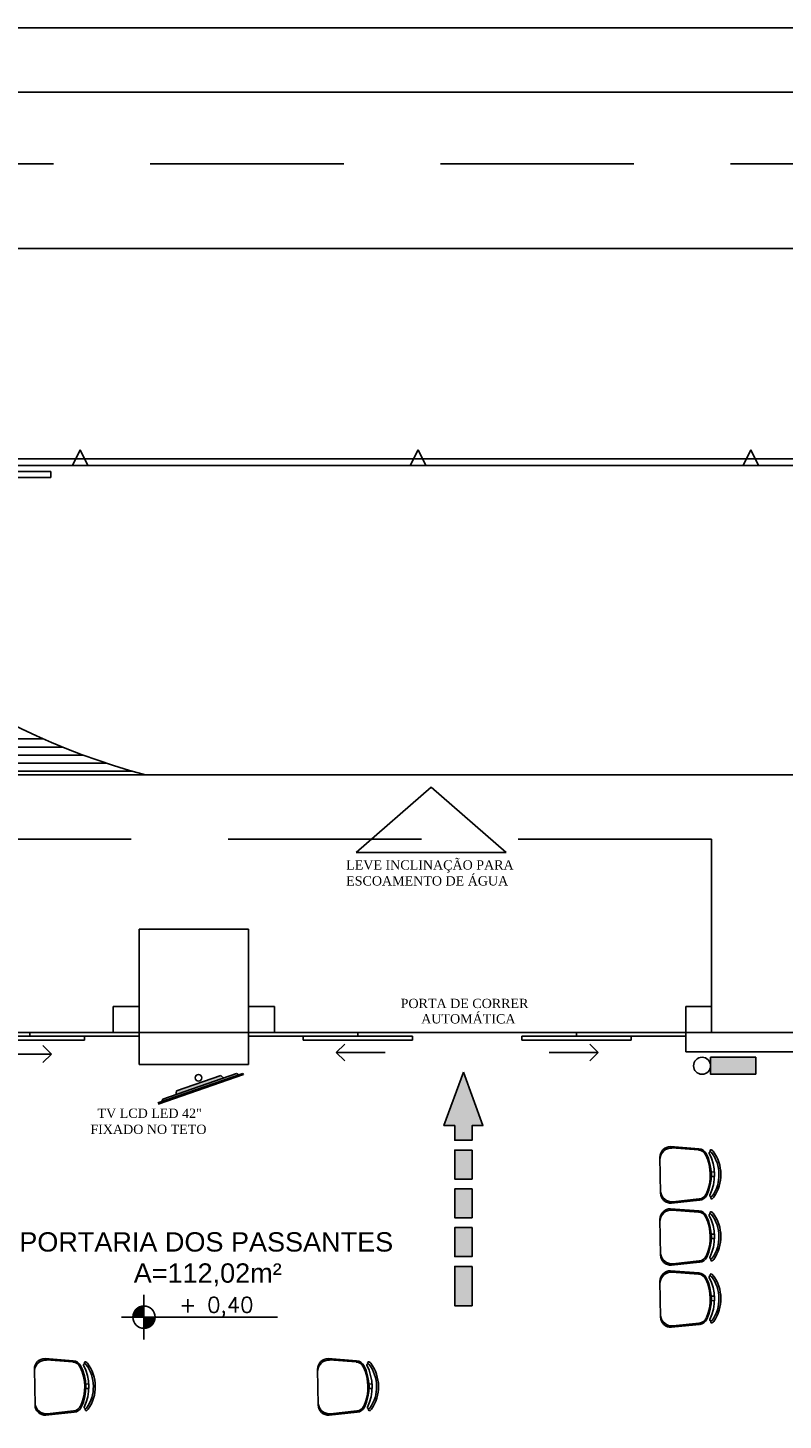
# Model space of a CAD drawing. Header units: millimetres. Extents: x 0 to 1189, y 0 to 841.
# Tile 51 of 58: x 655 to 772, y 625 to 841. Entities that reach past the tile are written whole.
import ezdxf
from ezdxf.enums import TextEntityAlignment as Align

# ---------------------------------------------------------------- set-up
doc = ezdxf.new("R2010")
doc.units = ezdxf.units.MM
doc.header["$LTSCALE"] = 8
for name, pattern in [('DASHED', [0.75, 0.5, -0.25]), ('DASHED2', [9.525, 6.35, -3.175]), ('HIDDEN', [0.375, 0.25, -0.125])]:
    doc.linetypes.add(name, pattern=pattern)
doc.layers.get('Defpoints').update_dxf_attribs({"color": 8})
for name, color, linetype in [('ARQ_ALV_ALT', 8, 'Continuous'), ('ARQ_EST_PIL', 8, 'Continuous'), ('ARQ_HTC_GER', 8, 'Continuous'), ('ARQ_LAY_CZA', 8, 'Continuous'), ('ARQ_LAY_MOB', 8, 'Continuous'), ('ARQ_PIS_PAG', 8, 'Continuous'), ('ARQ_PRJ_GER', 8, 'DASHED2'), ('ARQ_SMB_NIV', 8, 'Continuous'), ('ARQ_TXT_AMB', 8, 'Continuous'), ('ARQ_TXT_GER', 8, 'Continuous'), ('ARQ_VIS_004', 8, 'Continuous'), ('H-FOLHAS', 7, 'Continuous'), ('HID-PRANCHA', 30, 'Continuous'), ('INC_CINALIZAÇÃO', 1, 'Continuous'), ('INC_EQUIPAMENTOS', 10, 'Continuous'), ('L1', 8, 'Continuous')]:
    doc.layers.add(name, color=color, linetype=linetype)
for name, color, linetype, plot in [('ARQ_DEL_AMB', 8, 'Continuous', False), ('HID-PRANCHA-MODEL', 30, 'Continuous', False), ('HID-VIEWPORT', 252, 'Continuous', False)]:
    doc.layers.add(name, color=color, linetype=linetype, plot=plot)
doc.styles.add('DUTCH', font='dutch.ttf', dxfattribs={"height": 0.16})
doc.styles.add('GRIFFE', font='simplex.shx')
doc.styles.add('Texto Cota', font='arial.ttf')

# ---------------------------------------------------------------- blocks, each defined once
blk = doc.blocks.new('AREA')
at = {"style": 'Texto Cota'}
for tag, p in [('AREAS:COMODO', (0, 1.75)), ('AREAS:VALOR', (0, -1.25))]:
    blk.add_attdef(tag, text='', height=2.5, dxfattribs=at).set_placement(p, align=Align.MIDDLE_CENTER)
blk = doc.blocks.new('Nivel Duplo')
for p, q in [((0, 0.144), (0, -0.144)), ((-0.144, 0), (0.144, 0)), ((0.072, 0), (0.864, 0))]:
    blk.add_line(p, q)
at = {"const_width": 0.024}
for points in [[(0, 0.06, 0.414214), (-0.06, 0, 0.414214)], [(0, -0.06, 0.414214), (0.06, 0, 0.414214)]]:
    blk.add_lwpolyline(points, format="xyb", dxfattribs=at)
blk.add_circle((0, 0), 0.072)
for points in [[(-0.0481, 0.0001), (0, 0), (-0.048, 0.0061), (-0.0001, 0.0477)], [(-0.0478, 0.0061), (-0.0002, 0.0476), (-0.0478, 0.01), (-0.0063, 0.0483)], [(-0.0478, 0.01), (-0.0063, 0.0483), (-0.0454, 0.017), (-0.0122, 0.047)], [(-0.0454, 0.017), (-0.0122, 0.047), (-0.0405, 0.0263), (-0.0214, 0.0434)], [(-0.0405, 0.0263), (-0.0214, 0.0434), (-0.0329, 0.0359), (-0.0237, 0.0423)], [(0.0481, -0.0001), (0, 0), (0.048, -0.0061), (0.0001, -0.0477)], [(0.0478, -0.0061), (0.0002, -0.0476), (0.0478, -0.01), (0.0063, -0.0483)], [(0.0478, -0.01), (0.0063, -0.0483), (0.0454, -0.017), (0.0122, -0.047)], [(0.0454, -0.017), (0.0122, -0.047), (0.0405, -0.0263), (0.0214, -0.0434)], [(0.0405, -0.0263), (0.0214, -0.0434), (0.0329, -0.0359), (0.0237, -0.0423)]]:
    blk.add_solid(points)
at = {"style": 'GRIFFE'}
blk.add_attdef('COTAREAL', text='', height=0.1, dxfattribs=at).set_placement((0.468, 0), align=Align.BOTTOM_CENTER)
blk.add_attdef('COTAPROJ', text='', height=0.1, dxfattribs=at).set_placement((0.468, -0.0329), align=Align.TOP_CENTER)
blk = doc.blocks.new('ROTA DE FUGA')
at = {"layer": 'INC_CINALIZAÇÃO'}
h = blk.add_hatch(color=256, dxfattribs=at)
h.paths.add_polyline_path([(-1.508, -0.067), (-1.813, -0.067), (-1.813, 0.067), (-1.508, 0.067)])
h.paths.add_polyline_path([(-1.207, -0.067), (-1.431, -0.067), (-1.431, 0.067), (-1.207, 0.067)])
h.paths.add_polyline_path([(-0.906, -0.067), (-1.13, -0.067), (-1.13, 0.067), (-0.906, 0.067)])
h.paths.add_polyline_path([(-0.605, -0.067), (-0.83, -0.067), (-0.83, 0.067), (-0.605, 0.067)])
h.paths.add_polyline_path([(0, 0), (-0.415, -0.151), (-0.415, -0.067), (-0.529, -0.067), (-0.529, 0.067), (-0.415, 0.067), (-0.415, 0.151)])
at = {"layer": 'Defpoints'}
for points in [[(0, 0), (-0.415, -0.151), (-0.415, -0.067), (-0.529, -0.067), (-0.529, 0.067), (-0.415, 0.067), (-0.415, 0.151)], [(-1.508, -0.067), (-1.813, -0.067), (-1.813, 0.067), (-1.508, 0.067)], [(-1.207, -0.067), (-1.431, -0.067), (-1.431, 0.067), (-1.207, 0.067)], [(-0.906, -0.067), (-1.13, -0.067), (-1.13, 0.067), (-0.906, 0.067)], [(-0.605, -0.067), (-0.83, -0.067), (-0.83, 0.067), (-0.605, 0.067)]]:
    blk.add_lwpolyline(points, close=True, dxfattribs=at)
blk = doc.blocks.new('ILUMINAÇÃO DE EMERGÊNCIA')
at = {"layer": 'INC_EQUIPAMENTOS'}
blk.add_hatch(color=256, dxfattribs=at).paths.add_polyline_path([(0, 0), (0, 0.132), (0.351, 0.132), (0.351, 0)])
blk.add_lwpolyline([(0, 0.132), (0.351, 0.132), (0.351, 0), (0, 0)], close=True, dxfattribs=at)
blk.add_circle((0.417, 0.066), 0.0658, dxfattribs=at)
blk = doc.blocks.new('*E38')
at = {"layer": 'HID-PRANCHA-MODEL'}
blk.add_lwpolyline([(1154, 821), (0, 821)], dxfattribs=at)
blk = doc.blocks.new('A0')
at = {"layer": 'HID-PRANCHA', "color": 254}
blk.add_lwpolyline([(0, 0), (118.9, 0), (118.9, 84.1), (0, 84.1)], close=True, dxfattribs=at)
at = {"layer": 'HID-PRANCHA'}
blk.add_lwpolyline([(2.5, 1), (117.9, 1), (117.9, 83.1), (2.5, 83.1)], close=True, dxfattribs=at)
blk = doc.blocks.new('A0 ABNT')
at = {"layer": 'HID-PRANCHA'}
blk.add_blockref('A0', (0, 0), dxfattribs=at)

msp = doc.modelspace()

# ---------------------------------------------------------------- hatches: boundary and pattern name
at = {"layer": 'ARQ_LAY_MOB'}
h = msp.add_hatch(color=256, dxfattribs=at)
h.dxf.hatch_style = 1
h.set_gradient(color1=(83, 79, 70), color2=(55, 53, 47), one_color=1, tint=0.2, name='SPHERICAL')
h.paths.add_polyline_path([(680.78, 676.13), (680.72, 676.31), (687.88, 678.8), (687.94, 678.62)])
h.paths.add_polyline_path([(674.72, 674.02), (674.66, 674.2), (680.72, 676.31), (680.78, 676.13)])
h = msp.add_hatch(color=256, dxfattribs=at)
h.dxf.hatch_style = 1
h.set_gradient(color1=(83, 79, 70), color2=(55, 53, 47), one_color=1, tint=0.2, name='SPHERICAL')
h.paths.add_polyline_path([(677.47, 675.48), (677.59, 676.07), (684.45, 678.45), (684.91, 678.07)])
h.paths.add_polyline_path([(675.28, 674.42), (675.45, 674.77), (686.9, 678.76), (687.25, 678.58)])

# ---------------------------------------------------------------- linework, layer by layer
for p, q in [((671.76, 685.15), (654.81, 685.15)), ((654.81, 685.15), (654.81, 684.55)), ((671.76, 684.55), (671.76, 685.15)), ((705.71, 685.15), (688.76, 685.15)), ((688.76, 685.15), (688.76, 684.55)), ((705.71, 684.55), (705.71, 685.15)), ((756.56, 685.15), (739.61, 685.15)), ((739.61, 685.15), (739.61, 684.55)), ((756.56, 684.55), (756.56, 685.15)), ((663.28, 684.55), (646.33, 684.55)), ((646.33, 683.95), (663.28, 683.95)), ((654.81, 684.55), (671.76, 684.55)), ((663.28, 683.95), (663.28, 684.55)), ((688.76, 684.55), (705.71, 684.55)), ((714.18, 684.55), (697.23, 684.55)), ((697.23, 684.55), (697.23, 683.95)), ((697.23, 683.95), (714.18, 683.95)), ((714.18, 683.95), (714.18, 684.55)), ((748.08, 684.55), (731.13, 684.55)), ((731.13, 684.55), (731.13, 683.95)), ((731.13, 683.95), (748.08, 683.95)), ((739.61, 684.55), (756.56, 684.55)), ((748.08, 683.95), (748.08, 684.55))]:
    msp.add_line(p, q)
at = {"layer": 'ARQ_ALV_ALT'}
for p, q in [((756.56, 685.15), (876.71, 685.15)), ((756.56, 685.15), (756.56, 682.15)), ((756.56, 682.15), (788.31, 682.15))]:
    msp.add_line(p, q, dxfattribs=at)
at = {"layer": 'ARQ_DEL_AMB'}
for p, q in [((776.56, 725.12), (442.89, 725.12)), ((671.76, 685.15), (671.76, 701.15)), ((671.76, 701.15), (688.76, 701.15)), ((688.76, 701.15), (688.76, 685.15)), ((444.71, 685.15), (788.66, 685.15)), ((603.96, 685.15), (671.76, 685.15)), ((688.76, 685.15), (776.56, 685.15))]:
    msp.add_line(p, q, dxfattribs=at)
at = {"layer": 'ARQ_EST_PIL'}
for p, q in [((688.76, 701.15), (671.76, 701.15)), ((671.76, 701.15), (671.76, 680.15)), ((688.76, 680.15), (688.76, 701.15)), ((667.76, 689.15), (671.76, 689.15)), ((667.76, 685.15), (667.76, 689.15)), ((671.76, 689.15), (671.76, 685.15)), ((688.76, 689.15), (692.76, 689.15)), ((688.76, 685.15), (688.76, 689.15)), ((692.76, 689.15), (692.76, 685.15)), ((756.56, 689.15), (760.56, 689.15)), ((756.56, 685.15), (756.56, 689.15)), ((760.56, 689.15), (760.56, 685.15)), ((671.76, 685.15), (667.76, 685.15)), ((692.76, 685.15), (688.76, 685.15)), ((760.56, 685.15), (756.56, 685.15)), ((671.76, 680.15), (688.76, 680.15))]:
    msp.add_line(p, q, dxfattribs=at)
at = {"layer": 'ARQ_HTC_GER'}
msp.add_circle((680.97, 678.11), 0.514, dxfattribs=at)
at = {"layer": 'ARQ_LAY_CZA'}
for p, q in [((717.07, 723.21), (705.44, 713.06)), ((728.7, 713.06), (717.07, 723.21)), ((705.44, 713.06), (728.7, 713.06))]:
    msp.add_line(p, q, dxfattribs=at)
at = {"layer": 'ARQ_LAY_MOB'}
for p, q in [((687.88, 678.8), (674.66, 674.2)), ((674.72, 674.02), (687.94, 678.62)), ((687.94, 678.62), (674.72, 674.02)), ((686.9, 678.76), (675.45, 674.77)), ((684.45, 678.45), (677.59, 676.07)), ((677.59, 676.07), (684.45, 678.45)), ((684.91, 678.07), (684.45, 678.45)), ((684.91, 678.07), (684.45, 678.45)), ((687.25, 678.58), (686.9, 678.76)), ((686.9, 678.76), (687.25, 678.58)), ((687.94, 678.62), (687.88, 678.8)), ((687.88, 678.8), (687.94, 678.62)), ((674.66, 674.2), (677.4, 675.15)), ((675.45, 674.77), (675.28, 674.42)), ((677.47, 675.48), (677.59, 676.07)), ((677.47, 675.48), (677.59, 676.07))]:
    msp.add_line(p, q, dxfattribs=at)
at = {"layer": 'ARQ_LAY_MOB', "linetype": 'ByBlock'}
for p, q in [((752.55, 665.8), (752.64, 660.23)), ((754.2, 667.43), (758.58, 667.1)), ((754.4, 667.22), (758.5, 666.91)), ((760.51, 663.49), (760.98, 663.5)), ((760.52, 662.79), (760.99, 662.8)), ((754.34, 658.66), (758.7, 659.12)), ((754.53, 658.87), (758.62, 659.32)), ((754.2, 657.8), (758.58, 657.47)), ((754.4, 657.59), (758.5, 657.28)), ((752.55, 656.17), (752.64, 650.6)), ((760.51, 653.86), (760.98, 653.87)), ((760.52, 653.16), (760.99, 653.17)), ((754.2, 648.17), (758.58, 647.84)), ((754.34, 649.03), (758.7, 649.49)), ((754.53, 649.24), (758.62, 649.69)), ((752.55, 646.54), (752.64, 640.97)), ((754.4, 647.96), (758.5, 647.65)), ((760.51, 644.23), (760.98, 644.24)), ((760.52, 643.53), (760.99, 643.54)), ((754.34, 639.4), (758.7, 639.86)), ((754.53, 639.61), (758.62, 640.06)), ((655.54, 632.91), (655.63, 627.34)), ((657.18, 634.54), (661.56, 634.22)), ((657.39, 634.33), (661.49, 634.02)), ((699.46, 632.91), (699.55, 627.34)), ((701.11, 634.54), (705.49, 634.22)), ((701.31, 634.33), (705.41, 634.02)), ((663.5, 630.6), (663.97, 630.61)), ((663.51, 629.9), (663.98, 629.91)), ((707.42, 630.6), (707.89, 630.61)), ((707.43, 629.9), (707.9, 629.91)), ((657.52, 625.98), (661.61, 626.43)), ((701.44, 625.98), (705.53, 626.43)), ((657.32, 625.77), (661.69, 626.23)), ((701.24, 625.77), (705.61, 626.23))]:
    msp.add_line(p, q, dxfattribs=at)
for points in [[(760.27, 659.88, 0.237888), (760.17, 666.4, -0.605717), (760.45, 666.62, -0.122717), (760.54, 666.54, -0.323529), (760.65, 659.74, -0.122717), (760.56, 659.67, -0.605717)], [(760.27, 650.25, 0.237888), (760.17, 656.77, -0.605717), (760.45, 656.99, -0.122717), (760.54, 656.91, -0.323529), (760.65, 650.11, -0.122717), (760.56, 650.04, -0.605717)], [(760.27, 640.62, 0.237888), (760.17, 647.14, -0.605717), (760.45, 647.36, -0.122717), (760.54, 647.28, -0.323529), (760.65, 640.48, -0.122717), (760.56, 640.41, -0.605717)], [(663.26, 626.99, 0.237888), (663.15, 633.51, -0.605717), (663.43, 633.73, -0.122717), (663.53, 633.65, -0.323529), (663.63, 626.86, -0.122717), (663.54, 626.78, -0.605717)], [(707.18, 626.99, 0.237888), (707.07, 633.51, -0.605717), (707.35, 633.73, -0.122717), (707.45, 633.65, -0.323529), (707.56, 626.86, -0.122717), (707.46, 626.78, -0.605717)]]:
    msp.add_lwpolyline(points, format="xyb", close=True, dxfattribs=at)
for centre, radius, start, end in [((754.15, 665.83), 1.6, 88.3306, 180.8998), ((754.33, 665.45), 1.77, 87.6476, 175.3073), ((758.39, 665.51), 1.4, 25.1637, 85.5999), ((758.48, 665.71), 1.4, 27.2951, 85.7786), ((753.1, 663.03), 7.24, 336.6359, 25.1637), ((753.28, 663.03), 7.24, 334.5045, 27.2951), ((760.46, 666.78), 0.156, 45.5743, 241.0889), ((760.34, 666.39), 0.25, 37.7697, 65.7543), ((760.34, 666.39), 0.55, 37.4427, 65.7543), ((755.89, 663.07), 6.1, 325.0236, 36.776), ((754.41, 660.64), 1.77, 186.4923, 274.152), ((754.24, 660.26), 1.6, 180.8998, 273.469), ((758.47, 660.71), 1.4, 276.1997, 336.6359), ((758.56, 660.51), 1.4, 276.0211, 334.5045), ((760.58, 659.5), 0.156, 120.7107, 316.2253), ((760.45, 659.89), 0.55, 296.0453, 324.3569), ((754.15, 656.2), 1.6, 88.3306, 180.8998), ((754.33, 655.82), 1.77, 87.6476, 175.3073), ((758.39, 655.88), 1.4, 25.1637, 85.5999), ((758.48, 656.08), 1.4, 27.2951, 85.7786), ((753.28, 653.4), 7.24, 334.5045, 27.2951), ((760.46, 657.15), 0.156, 45.5743, 241.0889), ((760.34, 656.76), 0.25, 37.7697, 65.7543), ((760.34, 656.76), 0.55, 37.4427, 65.7543), ((755.89, 653.44), 6.1, 325.0236, 36.776), ((753.1, 653.4), 7.24, 336.6359, 25.1637), ((754.41, 651.01), 1.77, 186.4923, 274.152), ((754.24, 650.63), 1.6, 180.8998, 273.469), ((758.47, 651.08), 1.4, 276.1997, 336.6359), ((758.56, 650.88), 1.4, 276.0211, 334.5045), ((754.15, 646.57), 1.6, 88.3306, 180.8998), ((760.58, 649.87), 0.156, 120.7107, 316.2253), ((760.45, 650.26), 0.55, 296.0453, 324.3569), ((754.33, 646.19), 1.77, 87.6476, 175.3073), ((758.39, 646.25), 1.4, 25.1637, 85.5999), ((758.48, 646.45), 1.4, 27.2951, 85.7786), ((753.1, 643.77), 7.24, 336.6359, 25.1637), ((753.28, 643.77), 7.24, 334.5045, 27.2951), ((760.46, 647.52), 0.156, 45.5743, 241.0889), ((760.34, 647.13), 0.25, 37.7697, 65.7543), ((760.34, 647.13), 0.55, 37.4427, 65.7543), ((755.89, 643.81), 6.1, 325.0236, 36.776), ((754.41, 641.38), 1.77, 186.4923, 274.152), ((754.24, 641), 1.6, 180.8998, 273.469), ((758.47, 641.45), 1.4, 276.1997, 336.6359), ((758.56, 641.25), 1.4, 276.0211, 334.5045), ((760.58, 640.24), 0.156, 120.7107, 316.2253), ((760.45, 640.63), 0.55, 296.0453, 324.3569), ((657.14, 632.94), 1.6, 88.3306, 180.8998), ((657.32, 632.56), 1.77, 87.6476, 175.3073), ((661.38, 632.62), 1.4, 25.1637, 85.5999), ((661.46, 632.82), 1.4, 27.2951, 85.7786), ((656.09, 630.14), 7.24, 336.6359, 25.1637), ((656.27, 630.14), 7.24, 334.5045, 27.2951), ((663.45, 633.89), 0.156, 45.5743, 241.0889), ((663.33, 633.5), 0.25, 37.7697, 65.7543), ((663.33, 633.5), 0.55, 37.4427, 65.7543), ((658.88, 630.18), 6.1, 325.0236, 36.776), ((701.06, 632.94), 1.6, 88.3306, 180.8998), ((701.24, 632.56), 1.77, 87.6476, 175.3073), ((705.3, 632.62), 1.4, 25.1637, 85.5999), ((705.38, 632.82), 1.4, 27.2951, 85.7786), ((700.01, 630.14), 7.24, 336.6359, 25.1637), ((700.19, 630.14), 7.24, 334.5045, 27.2951), ((707.37, 633.89), 0.156, 45.5743, 241.0889), ((707.25, 633.5), 0.25, 37.7697, 65.7543), ((707.25, 633.5), 0.55, 37.4427, 65.7543), ((702.8, 630.18), 6.1, 325.0236, 36.776), ((657.39, 627.75), 1.77, 186.4923, 274.152), ((657.23, 627.37), 1.6, 180.8998, 273.469), ((661.45, 627.82), 1.4, 276.1997, 336.6359), ((661.54, 627.62), 1.4, 276.0211, 334.5045), ((663.56, 626.62), 0.156, 120.7107, 316.2253), ((663.43, 627), 0.55, 296.0453, 324.3569), ((701.31, 627.75), 1.77, 186.4923, 274.152), ((701.15, 627.37), 1.6, 180.8998, 273.469), ((705.38, 627.82), 1.4, 276.1997, 336.6359), ((705.46, 627.62), 1.4, 276.0211, 334.5045), ((707.48, 626.62), 0.156, 120.7107, 316.2253), ((707.35, 627), 0.55, 296.0453, 324.3569)]:
    msp.add_arc(centre, radius, start, end, dxfattribs=at)
at = {"layer": 'ARQ_PIS_PAG', "linetype": 'Continuous'}
for p, q in [((557.83, 730.68), (656.94, 730.68)), ((557.83, 729.43), (659.88, 729.43)), ((557.83, 728.18), (663.09, 728.18)), ((557.83, 726.93), (666.67, 726.93)), ((557.83, 725.68), (670.72, 725.68))]:
    msp.add_line(p, q, dxfattribs=at)
at = {"layer": 'ARQ_PRJ_GER', "linetype": 'HIDDEN', "ltscale": 15}
for p, q in [((43.51, 819.9), (933.85, 819.9)), ((760.56, 715.15), (375.21, 715.15)), ((760.56, 685.15), (760.56, 715.15))]:
    msp.add_line(p, q, dxfattribs=at)
at = {"layer": 'ARQ_VIS_004'}
for p, q in [((662.63, 775.52), (661.43, 773.12)), ((662.63, 775.52), (663.83, 773.12)), ((715.03, 775.52), (713.83, 773.12)), ((715.03, 775.52), (716.23, 773.12)), ((766.63, 775.52), (765.43, 773.12)), ((766.63, 775.52), (767.83, 773.12)), ((610.93, 774.12), (907.47, 774.12)), ((555.66, 772.15), (658.06, 772.15)), ((658.06, 771.22), (555.66, 771.22)), ((609.03, 773.12), (907.47, 773.12)), ((658.06, 772.15), (658.06, 771.22))]:
    msp.add_line(p, q, dxfattribs=at)
at = {"layer": 'HID-VIEWPORT', "linetype": 'Continuous'}
msp.add_lwpolyline([(25, 10), (1179, 10), (1179, 831), (25, 831)], close=True, dxfattribs=at)
at = {"layer": 'L1'}
for p, q in [((43.51, 806.77), (907.47, 806.77)), ((442.89, 725.12), (776.56, 725.12)), ((603.96, 685.15), (671.76, 685.15)), ((688.76, 685.15), (756.56, 685.15))]:
    msp.add_line(p, q, dxfattribs=at)
at = {"layer": 'L1', "linetype": 'DASHED', "ltscale": 400}
for p, q in [((658.16, 681.79), (656.86, 683.1)), ((702.35, 682.04), (703.65, 683.35)), ((742.96, 682.04), (741.66, 683.35)), ((658.16, 681.79), (650.57, 681.79)), ((658.16, 681.79), (656.86, 680.47)), ((702.35, 682.04), (709.94, 682.04)), ((702.35, 682.04), (703.65, 680.72)), ((742.96, 682.04), (735.37, 682.04)), ((742.96, 682.04), (741.66, 680.72))]:
    msp.add_line(p, q, dxfattribs=at)
at = {"layer": 'L1'}
msp.add_arc((699.82, 827.36), 105.77, 210.8554, 255.1742, dxfattribs=at)

# ---------------------------------------------------------------- block references
at = {"layer": 'ARQ_SMB_NIV'}
ref = msp.add_blockref('Nivel Duplo', (672.52, 640.97), dxfattribs=dict(at, xscale=23.99999999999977, yscale=23.99999999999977, zscale=23.99999999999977))
ref.add_attrib('COTAREAL', '+ 0,40', dxfattribs={"layer": '0', "height": 2.4, "style": 'GRIFFE'}).set_placement((683.75, 640.97), align=Align.BOTTOM_CENTER)
at = {"layer": 'ARQ_TXT_AMB', "linetype": 'Continuous', "lineweight": -3}
ref = msp.add_blockref('AREA', (682.18, 650.55), dxfattribs=dict(at, xscale=1.199999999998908, yscale=1.199999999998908, zscale=1.199999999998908))
ref.add_attrib('AREAS:VALOR', 'A=112,02m²', dxfattribs={"layer": '0', "height": 3, "style": 'Texto Cota'}).set_placement((682.41, 647.82), align=Align.MIDDLE_CENTER)
ref.add_attrib('AREAS:COMODO', 'PORTARIA DOS PASSANTES', dxfattribs={"layer": '0', "height": 3, "style": 'Texto Cota'}).set_placement((682.18, 652.65), align=Align.MIDDLE_CENTER)
at = {"layer": 'H-FOLHAS'}
msp.add_blockref('*E38', (25, 10), dxfattribs=at)
at = {"layer": 'HID-PRANCHA', "xscale": 10, "yscale": 10, "zscale": 10}
msp.add_blockref('A0 ABNT', (0, 0), dxfattribs=at)
at = {"layer": 'INC_CINALIZAÇÃO', "xscale": 20, "yscale": 20, "zscale": 20, "rotation": 90.00000000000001}
msp.add_blockref('ROTA DE FUGA', (722.06, 679), dxfattribs=at)
at = {"layer": 'INC_EQUIPAMENTOS', "xscale": 20, "yscale": 20, "zscale": 20, "rotation": 180}
msp.add_blockref('ILUMINAÇÃO DE EMERGÊNCIA', (767.41, 681.3), dxfattribs=at)

# ---------------------------------------------------------------- texts
at = {"layer": 'ARQ_TXT_GER', "style": 'DUTCH'}
for s, p in [('LEVE INCLINAÇÃO PARA', (703.88, 710.41)), ('ESCOAMENTO DE ÁGUA', (703.88, 707.94)), ('TV LCD LED 42"', (665.32, 671.89)), ('FIXADO NO TETO', (664.21, 669.4))]:
    msp.add_text(s, height=1.44, dxfattribs=at).set_placement(p)
at = {"layer": 'ARQ_TXT_GER', "color": 1, "style": 'DUTCH'}
for s, p in [('PORTA DE CORRER', (712.33, 688.93)), ('AUTOMÁTICA', (715.52, 686.54))]:
    msp.add_text(s, height=1.44, dxfattribs=at).set_placement(p)

doc.saveas('drawing.dxf')
